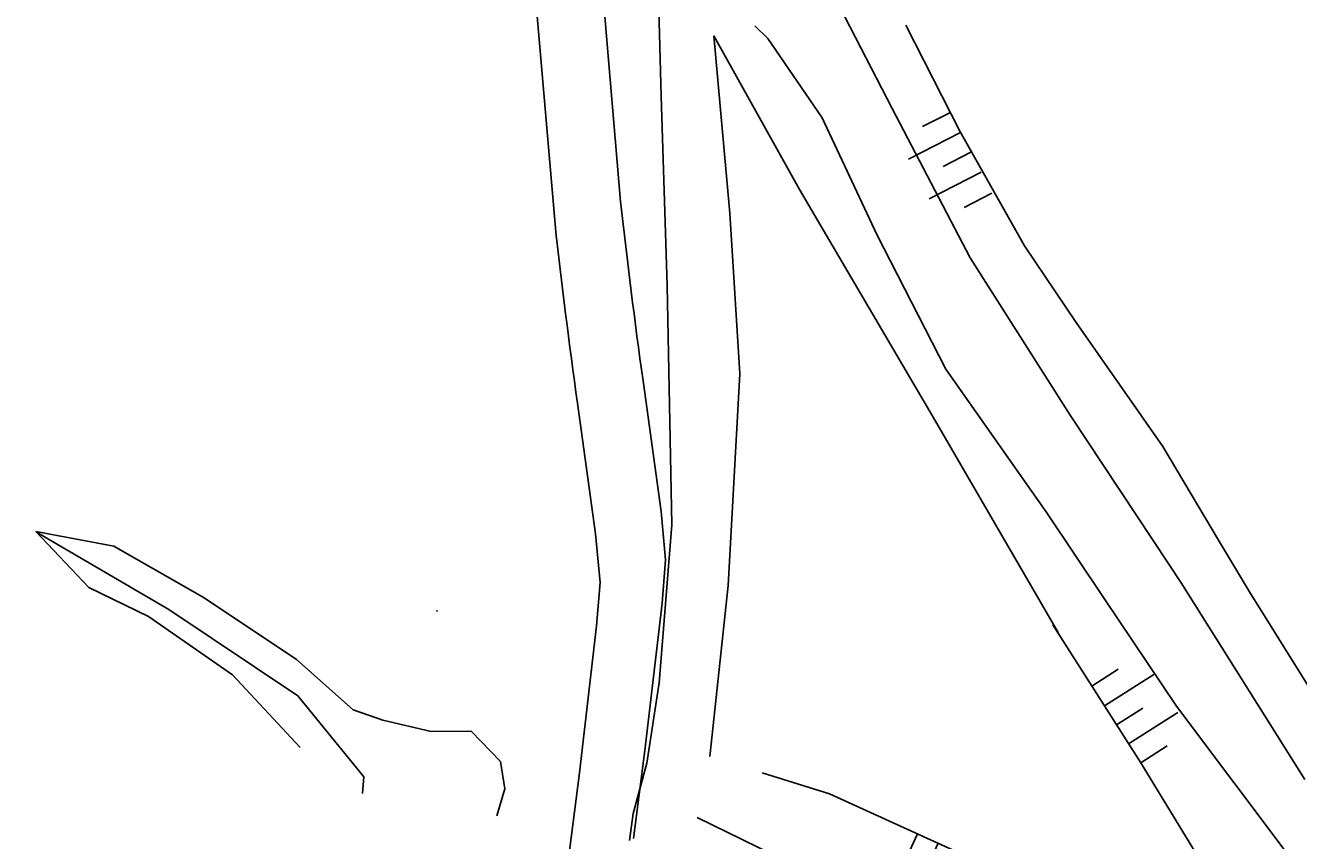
# Model space of a CAD drawing. Extents: x 447882 to 448688, y 437766 to 439043.
# Tile 6 of 121: x 448331 to 448385, y 437924 to 437959. Entities that reach past the tile are written whole.
import ezdxf

# ---------------------------------------------------------------- set-up
doc = ezdxf.new("R2010")
doc.units = 0
doc.header["$LTSCALE"] = 2
doc.header["$MEASUREMENT"] = 0
doc.linetypes.add('AUSGEZOGEN', pattern=[0])
doc.layers.get('0').update_dxf_attribs({"linetype": 'AUSGEZOGEN'})
doc.layers.add('DB-Bestand', color=8, linetype='CONTINUOUS')
doc.layers.add('FBRTOP', color=250, linetype='AUSGEZOGEN')
doc.styles.add('ROMANS', font='romans.shx', dxfattribs={"width": 0.8})

# ---------------------------------------------------------------- blocks, each defined once
blk = doc.blocks.new('PRIM_AC1_87')
at = {"layer": 'DB-Bestand', "color": 253, "linetype": 'Continuous'}
for points in [[(55.694, 320.667), (56.432, 319.575)], [(54.868, 320.109), (56.247, 318.067)], [(54.083, 319.579), (54.821, 318.487)], [(53.299, 319.049), (54.678, 317.007)], [(52.514, 318.519), (53.252, 317.427)]]:
    blk.add_lwpolyline(points, dxfattribs=at)
blk = doc.blocks.new('PRIM_AC1_88')
at = {"layer": 'DB-Bestand', "color": 253, "linetype": 'Continuous'}
for points in [[(52.027, 328.055), (51.982, 330.519)], [(53.92, 328.09), (53.875, 330.553)], [(51.031, 328.037), (51.006, 329.355)], [(52.973, 328.072), (52.949, 329.39)], [(54.867, 328.107), (54.842, 329.425)]]:
    blk.add_lwpolyline(points, dxfattribs=at)
blk = doc.blocks.new('PRIM_AC1_25')
at = {"layer": 'DB-Bestand', "color": 253, "linetype": 'Continuous'}
for points in [[(868.21, 85.377), (868.406, 82.921)], [(869.154, 85.453), (869.259, 84.139)], [(870.098, 85.528), (870.293, 83.072)], [(871.091, 85.607), (871.196, 84.293)], [(867.266, 85.302), (867.371, 83.988)]]:
    blk.add_lwpolyline(points, dxfattribs=at)

msp = doc.modelspace()

# ---------------------------------------------------------------- linework, layer by layer
at = {"layer": 'DB-Bestand', "linetype": 'Continuous'}
for p, q in [((448357.87, 437963.201), (448358.075, 437955.892)), ((448356.358, 437951.449), (448355.514, 437961.369)), ((448365.088, 437960.641), (448367.813, 437955.376)), ((448353.595, 437950.496), (448352.75, 437960.416)), ((448362.572, 437958.329), (448362.016, 437958.868)), ((448370.658, 437954.417), (448368.38, 437958.892)), ((448360.969, 437950.961), (448360.283, 437958.439)), ((448360.283, 437958.439), (448363.9, 437951.96)), ((448364.857, 437954.988), (448362.572, 437958.329)), ((448358.075, 437955.892), (448358.319, 437947.909)), ((448367.813, 437955.376), (448371.103, 437949.076)), ((448367.168, 437950.054), (448364.857, 437954.988)), ((448373.391, 437949.587), (448370.658, 437954.417)), ((448363.9, 437951.96), (448369.532, 437942.351)), ((448361.382, 437944.178), (448360.969, 437950.961)), ((448370.065, 437944.373), (448367.168, 437950.054)), ((448375.563, 437946.347), (448373.391, 437949.587)), ((448371.103, 437949.076), (448375.309, 437942.439)), ((448358.319, 437947.909), (448358.522, 437937.814)), ((448379.226, 437941.121), (448375.563, 437946.347)), ((448360.898, 437935.25), (448361.382, 437944.178)), ((448374.333, 437938.321), (448370.065, 437944.373)), ((448357.308, 437943.893), (448357.308, 437943.893)), ((448358.064, 437938.382), (448357.308, 437943.893)), ((448354.545, 437942.94), (448354.545, 437942.94)), ((448355.3, 437937.429), (448354.545, 437942.94)), ((448375.309, 437942.439), (448379.501, 437936.11)), ((448369.532, 437942.351), (448374.81, 437933.273)), ((448381.575, 437937.168), (448379.226, 437941.121)), ((448358.257, 437936.338), (448358.064, 437938.382)), ((448376.754, 437934.708), (448374.333, 437938.321)), ((448333.943, 437935.168), (448331.706, 437937.538)), ((448331.706, 437937.538), (448334.985, 437936.919)), ((448358.522, 437937.814), (448357.983, 437931.153)), ((448331.733, 437937.498), (448337.311, 437934.242)), ((448355.494, 437935.384), (448355.3, 437937.429)), ((448382.869, 437934.989), (448381.575, 437937.167)), ((448334.985, 437936.919), (448338.802, 437934.739)), ((448358.108, 437934.506), (448358.257, 437936.338)), ((448358.257, 437936.338), (448358.257, 437936.338)), ((448379.502, 437936.109), (448379.989, 437935.373)), ((448355.345, 437933.552), (448355.494, 437935.384)), ((448355.494, 437935.384), (448355.494, 437935.384)), ((448336.449, 437933.941), (448333.943, 437935.168)), ((448360.119, 437928.037), (448360.898, 437935.25)), ((448379.989, 437935.373), (448385.212, 437927.064)), ((448386.322, 437929.451), (448382.869, 437934.989)), ((448338.802, 437934.739), (448342.693, 437932.13)), ((448357.382, 437928.299), (448358.108, 437934.506)), ((448379.797, 437930.164), (448376.754, 437934.707)), ((448339.994, 437931.483), (448336.449, 437933.941)), ((448337.311, 437934.242), (448342.753, 437930.597)), ((448354.619, 437927.346), (448355.345, 437933.552)), ((448378.287, 437927.779), (448374.577, 437933.596)), ((448342.693, 437932.13), (448345.076, 437930.003)), ((448342.847, 437928.423), (448339.994, 437931.483)), ((448357.983, 437931.153), (448357.467, 437927.753)), ((448342.753, 437930.597), (448345.526, 437927.18)), ((448384.677, 437923.673), (448379.797, 437930.164)), ((448345.076, 437930.003), (448346.336, 437929.566)), ((448346.336, 437929.566), (448348.375, 437929.09)), ((448348.375, 437929.09), (448350.054, 437929.108)), ((448350.054, 437929.108), (448351.289, 437927.832)), ((448356.905, 437924.579), (448357.382, 437928.299)), ((448351.289, 437927.832), (448351.477, 437926.669)), ((448354.142, 437923.626), (448354.619, 437927.346)), ((448357.467, 437927.753), (448356.895, 437925.636)), ((448365.161, 437926.461), (448362.33, 437927.346)), ((448383.8, 437918.75), (448378.287, 437927.779)), ((448345.526, 437927.18), (448345.478, 437926.482)), ((448351.477, 437926.669), (448351.135, 437925.532)), ((448371.458, 437923.598), (448365.161, 437926.461)), ((448356.895, 437925.636), (448356.74, 437924.495)), ((448359.581, 437925.469), (448367.072, 437921.813))]:
    msp.add_line(p, q, dxfattribs=at)
for centre, major_axis, start_param, end_param in [((448601.311, 437978.395), (-94.51, 227.587), 1.286762, 1.317665), ((448598.548, 437977.442), (-94.756, 227.485), 1.28568, 1.316583)]:
    msp.add_ellipse(centre, major_axis=major_axis, ratio=1, start_param=start_param, end_param=end_param, dxfattribs=at)
at = {"layer": 'FBRTOP'}
msp.add_lwpolyline([(448131.684, 438991.32, -0.000001), (448134.983, 438970.589, -0.000001), (448138.911, 438945.9, 0.000002), (448142.84, 438921.21, 0.000007)], format="xyb", dxfattribs=at)
at = {"layer": 'FBRTOP', "const_width": 0.5}
msp.add_lwpolyline([(448117.312, 438986.185, -0.000001), (448120.169, 438968.232, -0.000001), (448124.098, 438943.543, 0.000002), (448128.026, 438918.853, 0.000007)], format="xyb", dxfattribs=at)

# ---------------------------------------------------------------- block references
at = {"linetype": 'Continuous'}
for name, p, rotation in [('PRIM_AC1_25', (447958.381, 438723.185), 292.5882868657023), ('PRIM_AC1_88', (448069.818, 437803.234), 301.4796983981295), ('PRIM_AC1_87', (448069.818, 437803.234), 301.4796983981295)]:
    msp.add_blockref(name, p, dxfattribs=dict(at, rotation=rotation))

# ---------------------------------------------------------------- texts
at = {"layer": 'DB-Bestand', "linetype": 'Continuous', "style": 'ROMANS', "oblique": 360, "width": 0.9}
msp.add_text('392.50', height=0.01, rotation=292.5883, dxfattribs=at).set_placement((448348.604, 437934.198))

doc.saveas('drawing.dxf')
